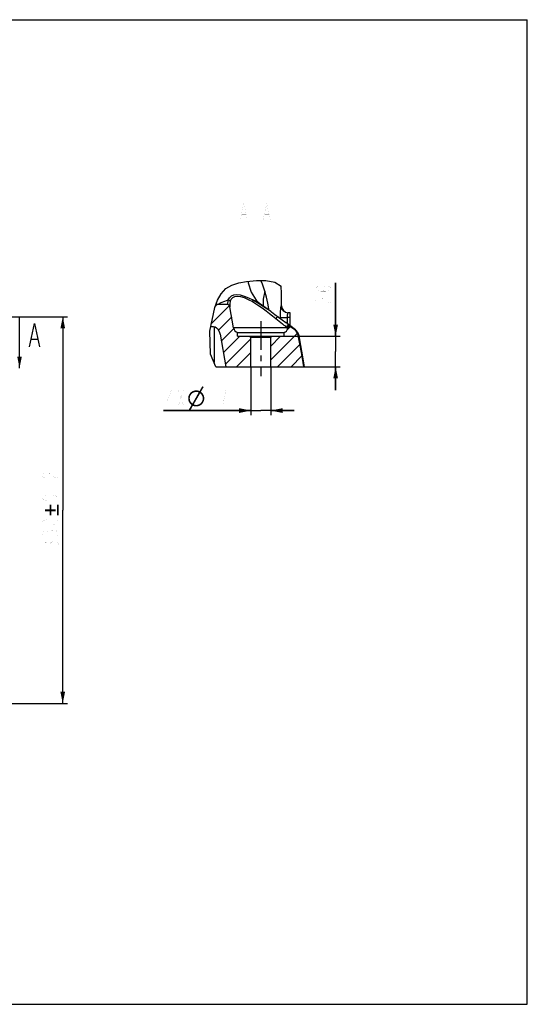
# Model space of a CAD drawing. Header units: millimetres. Extents: x 0 to 1188, y 0 to 840.
# Tile 7 of 7: x 755 to 1188, y 0 to 840. Entities that reach past the tile are written whole.
import ezdxf

# ---------------------------------------------------------------- set-up
doc = ezdxf.new("R2010")
doc.units = ezdxf.units.MM
doc.header["$LTSCALE"] = 65.34
doc.linetypes.add('CENTER', pattern=[0.6, 0.375, -0.075, 0.075, -0.075])
doc.layers.get('0').update_dxf_attribs({"linetype": 'CONTINUOUS'})
for name, color, linetype in [('304103000011_DXF_AXIS', 7, 'CONTINUOUS'), ('304103000011_DXF_DIMENSION', 7, 'CONTINUOUS'), ('304103000011_DXF_FORMAT', 7, 'CONTINUOUS'), ('304103000011_DXF_HATCHING', 7, 'CONTINUOUS'), ('304103000011_DXF_TEXT', 7, 'CONTINUOUS'), ('304103000011DXF_CONTINUOUS_LINE', 7, 'CONTINUOUS')]:
    doc.layers.add(name, color=color, linetype=linetype)
doc.styles.get("Standard").update_dxf_attribs({"font": 'txt', "width": 0.7})
doc.dimstyles.new('DIMSTYLE_1', dxfattribs={"dimtxt": 14, "dimasz": 10, "dimexe": 1, "dimexo": 0, "dimgap": 0.875, "dimtad": 1, "dimdsep": 46, "dimtxsty": 'Standard', "dimblk": '_FILLED', "dimblk1": '_FILLED', "dimblk2": '_FILLED', "dimcen": 0.09, "dimclrt": 5, "dimazin": 2, "dimtol": 1, "dimtp": 0.2, "dimtm": 0.2, "dimtfac": 1, "dimtofl": 0, "dimtmove": 0, "dimatfit": 3, "dimldrblk": '_FILLED', "dimfxl": 0, "dimtolj": 1, "dimarcsym": 0})
doc.dimstyles.new('DIMSTYLE_4', dxfattribs={"dimtxt": 14, "dimasz": 10, "dimexe": 1, "dimexo": 0, "dimgap": 0.875, "dimtad": 1, "dimdsep": 46, "dimtxsty": 'Standard', "dimblk": '_FILLED', "dimblk1": '_FILLED', "dimblk2": '_FILLED', "dimcen": 0.09, "dimclrt": 5, "dimazin": 2, "dimtp": 0.2, "dimtm": 0.2, "dimtfac": 1, "dimtofl": 0, "dimtmove": 0, "dimatfit": 3, "dimldrblk": '_FILLED', "dimfxl": 0, "dimtolj": 1, "dimarcsym": 0})
doc.dimstyles.get("Standard").update_dxf_attribs({"dimtxt": 14, "dimasz": 10, "dimexe": 1, "dimexo": 0, "dimtad": 1, "dimdsep": 46, "dimtxsty": 'Standard', "dimblk": '_FILLED', "dimblk1": '_FILLED', "dimblk2": '_FILLED', "dimcen": 0.09, "dimclrt": 5, "dimazin": 2, "dimtol": 1, "dimtp": 0.01, "dimtm": 0.01, "dimtfac": 1, "dimtofl": 0, "dimtmove": 0, "dimatfit": 3, "dimldrblk": '_FILLED', "dimfxl": 0, "dimtolj": 1, "dimarcsym": 0})

# ---------------------------------------------------------------- blocks, each defined once
blk = doc.blocks.new('_FILLED')
at = {"color": 0, "linetype": 'ByBlock'}
blk.add_solid([(0, 0), (-1, 0.2), (-1, -0.2)], dxfattribs=at)
blk = doc.blocks.new('*D2')
at = {"layer": '304103000011_DXF_DIMENSION', "color": 2, "linetype": 'Continuous'}
for p, q in [((375.48, 586.6), (795.5, 586.6)), ((791.5, 586.6), (791.5, 421.6)), ((791.5, 256.6), (791.5, 421.6)), ((375.48, 256.6), (795.5, 256.6))]:
    blk.add_line(p, q, dxfattribs=at)
at = {"layer": '304103000011_DXF_DIMENSION', "color": 2, "linetype": 'Continuous', "xscale": 10, "yscale": 10, "zscale": 10}
for p, rotation in [((791.5, 586.6), 90), ((791.5, 256.6), 270)]:
    blk.add_blockref('_FILLED', p, dxfattribs=dict(at, rotation=rotation))
blk = doc.blocks.new('*D7')
at = {"layer": '304103000011_DXF_DIMENSION', "color": 2, "linetype": 'Continuous'}
for p, q in [((952.07, 543.91), (952.07, 502.54)), ((969.07, 543.91), (969.07, 502.54)), ((952.07, 506.54), (877.62, 506.54)), ((877.62, 506.54), (960.57, 506.54)), ((989.07, 506.54), (960.57, 506.54)), ((969.07, 506.54), (989.07, 506.54))]:
    blk.add_line(p, q, dxfattribs=at)
at = {"layer": '304103000011_DXF_DIMENSION', "color": 2, "linetype": 'Continuous', "xscale": 10, "yscale": 10, "zscale": 10}
blk.add_blockref('_FILLED', (952.07, 506.54), dxfattribs=at)
at = {"layer": '304103000011_DXF_DIMENSION', "color": 2, "linetype": 'Continuous', "xscale": 10, "yscale": 10, "zscale": 10, "rotation": 180}
blk.add_blockref('_FILLED', (969.07, 506.54), dxfattribs=at)
blk = doc.blocks.new('*D8')
at = {"layer": '304103000011_DXF_DIMENSION', "color": 2, "linetype": 'Continuous'}
for p, q in [((1024.41, 569.91), (1024.41, 615.47)), ((1024.41, 615.47), (1024.41, 556.91)), ((980.57, 569.91), (1028.41, 569.91)), ((1024.41, 523.91), (1024.41, 556.91)), ((969.07, 543.91), (1028.41, 543.91)), ((1024.41, 543.91), (1024.41, 523.91))]:
    blk.add_line(p, q, dxfattribs=at)
at = {"layer": '304103000011_DXF_DIMENSION', "color": 2, "linetype": 'Continuous', "xscale": 10, "yscale": 10, "zscale": 10}
for p, rotation in [((1024.41, 569.91), 270), ((1024.41, 543.91), 90)]:
    blk.add_blockref('_FILLED', p, dxfattribs=dict(at, rotation=rotation))
blk = doc.blocks.new('XSEC_FILLED')
at = {"color": 0, "linetype": 'ByBlock'}
blk.add_solid([(0, 0), (-1, 0.2), (-1, -0.2)], dxfattribs=at)
blk = doc.blocks.new('HATCHING_BL0', base_point=(803.25, 569.9))
at = {"layer": '304103000011_DXF_HATCHING', "linetype": 'Continuous'}
h = blk.add_hatch(dxfattribs=at)
h.set_pattern_fill('A', color=2, scale=8.233715, angle=45, style=0, pattern_type=0)
h.set_pattern_definition([(45, (0, 0), (-5.822115, 5.822115), [])])
edge = h.paths.add_edge_path()
edge.add_spline(control_points=[(937.34, 577.04), (937.45, 576.44), (937.84, 575.36), (939, 573.98), (940, 573.41), (940.57, 573.2)], knot_values=[0, 0, 0, 0, 0.333333, 0.666667, 1, 1, 1, 1], degree=3, periodic=0)
edge.add_line((940.57, 573.2), (940.57, 569.91))
edge.add_line((940.57, 569.91), (951.07, 569.91))
edge.add_line((951.07, 569.91), (952.07, 568.91))
edge.add_line((952.07, 568.91), (952.07, 543.91))
edge.add_line((952.07, 543.91), (930.68, 543.91))
edge.add_line((930.68, 543.91), (925.85, 571.33))
edge.add_spline(control_points=[(925.85, 571.33), (925.79, 571.63), (925.67, 572.22), (925.5, 572.78), (925.41, 573.06)], knot_values=[0, 0, 0, 0, 0.5, 1, 1, 1, 1], degree=3, periodic=0)
edge.add_spline(control_points=[(925.41, 573.06), (925.24, 573.58), (924.82, 574.59), (923.93, 576.01), (922.83, 577.18), (921.54, 578.02), (920.1, 578.47), (919.07, 578.42), (918.54, 578.32)], knot_values=[0, 0, 0, 0, 0.166667, 0.333333, 0.5, 0.666667, 0.833333, 1, 1, 1, 1], degree=3, periodic=0)
edge.add_arc((933.85, 506.98), 72.96, 102.10801, 102.99159)
edge.add_spline(control_points=[(917.45, 578.07), (917.83, 580.53), (918.69, 585.2), (920.36, 591.52), (921.57, 595.28), (922.21, 597.04)], knot_values=[0, 0, 0, 0, 0.333333, 0.666667, 1, 1, 1, 1], degree=3, periodic=0)
edge.add_arc((938.11, 208.5), 388.86, 92.15718, 92.34281)
edge.add_spline(control_points=[(923.47, 597.09), (924.98, 597.14), (927.95, 597.17), (930.82, 597.04), (932.24, 596.93)], knot_values=[0, 0, 0, 0, 0.5, 1, 1, 1, 1], degree=3, periodic=0)
edge.add_spline(control_points=[(932.24, 596.93), (932.45, 596.92), (932.87, 596.81), (933.47, 596.41), (933.96, 595.74), (934.13, 595.21), (934.19, 594.91)], knot_values=[0, 0, 0, 0, 0.25, 0.5, 0.75, 1, 1, 1, 1], degree=3, periodic=0)
edge.add_line((934.19, 594.91), (937.34, 577.04))
edge = h.paths.add_edge_path()
edge.add_spline(control_points=[(980.57, 573.2), (981.05, 573.38), (981.93, 573.85), (983, 574.96), (983.45, 575.83), (983.61, 576.31)], knot_values=[0, 0, 0, 0, 0.333333, 0.666667, 1, 1, 1, 1], degree=3, periodic=0)
edge.add_spline(control_points=[(983.61, 576.31), (983.69, 576.54), (983.91, 576.96), (984.51, 577.46), (985.2, 577.7), (985.94, 577.68), (986.39, 577.49), (986.6, 577.36)], knot_values=[0, 0, 0, 0, 0.2, 0.4, 0.6, 0.8, 1, 1, 1, 1], degree=3, periodic=0)
edge.add_arc((909.77, 459.93), 140.33, 55.52127, 56.80411)
edge.add_spline(control_points=[(989.21, 575.61), (989.49, 575.41), (990.03, 574.99), (990.75, 574.26), (991.37, 573.44), (991.88, 572.55), (992.27, 571.6), (992.45, 570.95), (992.52, 570.61)], knot_values=[0, 0, 0, 0, 0.166667, 0.333333, 0.5, 0.666667, 0.833333, 1, 1, 1, 1], degree=3, periodic=0)
edge.add_arc((390.35, 449.82), 614.17, 8.81242, 11.34274)
edge.add_line((997.27, 543.91), (969.07, 543.91))
edge.add_line((969.07, 543.91), (969.07, 568.91))
edge.add_line((969.07, 568.91), (970.07, 569.91))
edge.add_line((970.07, 569.91), (980.57, 569.91))
edge.add_line((980.57, 569.91), (980.57, 573.2))
at = {"layer": '304103000011_DXF_HATCHING', "color": 7, "linetype": 'Continuous'}
for p, q in [((627.29, 586.6), (639.29, 586.6)), ((742.61, 586.6), (754.61, 586.6)), ((610.99, 569.16), (616.24, 569.16)), ((764.77, 567.51), (770.02, 567.51))]:
    blk.add_line(p, q, dxfattribs=at)
for points in [[(609.24, 562.49), (613.62, 582.49), (617.99, 562.49)], [(763.02, 560.84), (767.4, 580.84), (771.77, 560.84)]]:
    blk.add_lwpolyline(points, dxfattribs=at)
for points in [[(627.29, 542.65), (627.29, 586.6)], [(754.61, 542.65), (754.61, 586.6)]]:
    blk.add_leader(points, dimstyle='Standard', override={"dimtad": 0, "dimldrblk": 'XSEC_FILLED'}, dxfattribs=at)

msp = doc.modelspace()

# ---------------------------------------------------------------- linework, layer by layer
at = {"color": 2, "linetype": 'Continuous'}
for p, q in [((930.637, 610.649), (935.783, 613.583)), ((935.783, 613.583), (941.79, 615.385)), ((941.79, 615.385), (948.22, 616.51)), ((948.22, 616.51), (956.722, 617.463)), ((956.722, 617.463), (964.945, 617.483)), ((964.945, 617.483), (972.64, 616.022)), ((972.64, 616.022), (978.005, 612.665)), ((923.667, 600.738), (926.655, 606.263)), ((926.655, 606.263), (930.637, 610.649)), ((921.357, 594.532), (923.667, 600.738)), ((916.974, 574.404), (921.357, 594.532)), ((917.575, 554.692), (916.974, 574.404)), ((922.194, 543.907), (917.575, 554.692))]:
    msp.add_line(p, q, dxfattribs=at)
at = {"layer": '304103000011_DXF_AXIS', "color": 7, "linetype": 'CENTER'}
msp.add_line((960.568, 582.864), (960.568, 535.781), dxfattribs=at)
at = {"layer": '304103000011_DXF_DIMENSION', "color": 5, "linetype": 'Continuous', "const_width": 0.04}
for points in [[(1016.241, 608.123), (1013.907, 608.736), (1012.741, 610.573), (1013.907, 612.411), (1016.241, 613.023), (1018.574, 612.411), (1019.741, 611.798), (1020.907, 610.573), (1019.741, 609.348), (1018.574, 608.736), (1016.241, 608.123), (1011.574, 608.123), (1009.241, 608.736), (1008.074, 609.348), (1006.907, 610.573), (1008.074, 611.798), (1009.241, 612.411)], [(1009.241, 598.323), (1008.074, 598.936), (1006.907, 600.161), (1006.907, 601.386), (1008.074, 602.611), (1009.241, 603.223), (1011.574, 603.223), (1012.741, 602.611), (1015.074, 600.161)], [(1015.074, 600.161), (1017.407, 598.936), (1020.907, 598.323), (1020.907, 603.223)], [(884.362, 510.041), (884.362, 524.041), (880.074, 513.541), (885.587, 513.541)], [(889.874, 524.041), (894.774, 510.041)], [(889.874, 510.041), (894.774, 524.041)], [(918.637, 524.041), (918.637, 510.041)], [(929.662, 519.374), (930.887, 524.041), (925.987, 524.041)], [(928.437, 510.041), (929.05, 515.874), (929.662, 519.374)], [(776.338, 448.928), (775.172, 449.541), (774.005, 450.766), (774.005, 451.991), (775.172, 453.216), (776.338, 453.828), (778.672, 453.828), (779.838, 453.216)], [(779.838, 453.216), (782.172, 450.766), (784.505, 449.541), (788.005, 448.928), (788.005, 453.828)], [(788.005, 441.578), (788.005, 440.966), (786.838, 440.966), (788.005, 441.578)], [(788.005, 431.778), (786.838, 430.553), (785.672, 429.941), (783.338, 429.328), (778.672, 429.328), (776.338, 429.941), (775.172, 430.553), (774.005, 431.778), (775.172, 433.003), (776.338, 433.616), (778.672, 434.228), (783.338, 434.228), (785.672, 433.616), (786.838, 433.003), (788.005, 431.778)], [(788.005, 411.414), (786.838, 410.189), (785.672, 409.576), (783.338, 408.964), (778.672, 408.964), (776.338, 409.576), (775.172, 410.189), (774.005, 411.414), (775.172, 412.639), (776.338, 413.251), (778.672, 413.864), (783.338, 413.864), (785.672, 413.251), (786.838, 412.639), (788.005, 411.414)], [(775.172, 399.776), (774.005, 401.001), (774.005, 402.226), (775.172, 403.451), (776.338, 404.064), (777.505, 404.064), (778.672, 403.451), (779.838, 402.226), (781.005, 403.451), (783.338, 404.676)], [(783.338, 404.676), (784.505, 404.676)], [(784.505, 404.676), (786.838, 403.451), (788.005, 402.226), (788.005, 401.001), (786.838, 399.776), (785.672, 399.164)], [(779.838, 401.001), (779.838, 402.226)], [(781.005, 393.651), (783.338, 394.876), (784.505, 394.876)], [(784.505, 394.876), (786.838, 393.651), (788.005, 392.426), (788.005, 391.201), (786.838, 389.976), (785.672, 389.364)], [(775.172, 389.976), (774.005, 391.201), (774.005, 392.426), (775.172, 393.651), (776.338, 394.264), (777.505, 394.264), (778.672, 393.651), (779.838, 392.426), (781.005, 393.651)], [(779.838, 391.201), (779.838, 392.426)]]:
    msp.add_lwpolyline(points, dxfattribs=at)
at = {"layer": '304103000011_DXF_DIMENSION', "color": 5, "linetype": 'Continuous'}
for points in [[(901.516, 520.771), (899.473, 520.362), (899.983, 521.077)], [(902.64, 521.691), (899.983, 521.077), (900.597, 521.793)], [(902.64, 521.691), (902.027, 521.282), (899.983, 521.077)], [(899.983, 521.077), (902.027, 521.282), (901.516, 520.771)], [(904.684, 522.406), (903.969, 522.202), (900.597, 521.793)], [(904.684, 522.406), (900.597, 521.793), (901.21, 522.406)], [(903.969, 522.202), (903.356, 521.997), (900.597, 521.793)], [(900.597, 521.793), (903.356, 521.997), (902.64, 521.691)], [(909.385, 522.508), (901.21, 522.406), (901.925, 522.815)], [(904.684, 522.406), (901.21, 522.406), (909.385, 522.508)], [(908.261, 523.223), (901.925, 522.815), (902.743, 523.223)], [(909.385, 522.508), (901.925, 522.815), (908.261, 523.223)], [(908.772, 521.282), (902.129, 512.493), (907.545, 521.997)], [(902.129, 512.493), (908.772, 521.282), (903.254, 511.778)], [(907.545, 523.428), (902.743, 523.223), (903.662, 523.53)], [(902.743, 523.223), (907.545, 523.428), (908.261, 523.223)], [(906.115, 523.734), (906.83, 523.632), (903.662, 523.53)], [(906.115, 523.734), (903.662, 523.53), (904.48, 523.734)], [(903.662, 523.53), (906.83, 523.632), (907.545, 523.428)], [(904.48, 523.734), (905.4, 523.837), (906.115, 523.734)], [(905.4, 522.406), (904.684, 522.406), (909.385, 522.508)], [(906.013, 522.406), (905.4, 522.406), (909.385, 522.508)], [(906.524, 522.304), (906.013, 522.406), (909.385, 522.508)], [(907.035, 522.202), (906.524, 522.304), (909.385, 522.508)], [(907.545, 521.997), (907.035, 522.202), (909.385, 522.508)], [(907.545, 521.997), (909.385, 522.508), (910.1, 521.997)], [(907.545, 521.997), (910.1, 521.997), (908.772, 521.282)], [(911.735, 526.596), (908.261, 523.223), (910.611, 527.311)], [(908.261, 523.223), (911.735, 526.596), (909.385, 522.508)], [(910.1, 521.997), (910.611, 521.384), (908.772, 521.282)], [(909.181, 520.873), (908.772, 521.282), (910.611, 521.384)], [(909.181, 520.873), (910.611, 521.384), (911.122, 520.771)], [(911.122, 520.771), (909.691, 520.464), (909.181, 520.873)], [(900.086, 518.318), (898.553, 517.807), (898.757, 518.727)], [(898.553, 517.807), (900.086, 518.318), (899.983, 517.603)], [(899.983, 517.603), (898.553, 516.888), (898.553, 517.807)], [(898.553, 516.888), (899.983, 517.603), (899.881, 516.888)], [(899.881, 516.888), (899.983, 516.275), (898.553, 516.07)], [(899.881, 516.888), (898.553, 516.07), (898.553, 516.888)], [(898.553, 516.07), (899.983, 516.275), (900.086, 515.559)], [(900.086, 515.559), (898.757, 515.253), (898.553, 516.07)], [(900.29, 519.034), (898.757, 518.727), (899.064, 519.545)], [(898.757, 518.727), (900.29, 519.034), (900.086, 518.318)], [(898.757, 515.253), (900.086, 515.559), (900.29, 514.946)], [(900.29, 514.946), (898.962, 514.435), (898.757, 515.253)], [(898.962, 514.435), (900.29, 514.946), (900.494, 514.435)], [(900.494, 514.435), (899.268, 513.72), (898.962, 514.435)], [(901.108, 520.26), (899.064, 519.545), (899.473, 520.362)], [(901.108, 520.26), (900.699, 519.647), (899.064, 519.545)], [(899.064, 519.545), (900.699, 519.647), (900.29, 519.034)], [(900.494, 514.435), (900.801, 513.822), (899.268, 513.72)], [(899.268, 513.72), (900.801, 513.822), (901.21, 513.311)], [(901.21, 513.311), (899.779, 513.004), (899.268, 513.72)], [(899.473, 520.362), (901.516, 520.771), (901.108, 520.26)], [(899.779, 513.004), (901.21, 513.311), (901.618, 512.902)], [(901.618, 512.902), (900.188, 512.391), (899.779, 513.004)], [(901.618, 512.902), (902.129, 512.493), (900.188, 512.391)], [(900.801, 511.778), (900.188, 512.391), (902.129, 512.493)], [(903.254, 511.778), (900.801, 511.778), (902.129, 512.493)], [(908.159, 512.085), (908.772, 512.493), (910.816, 512.698)], [(908.159, 512.085), (910.816, 512.698), (910.305, 511.983)], [(910.816, 512.698), (908.772, 512.493), (909.283, 513.004)], [(911.327, 513.413), (909.283, 513.004), (909.794, 513.515)], [(909.283, 513.004), (911.327, 513.413), (910.816, 512.698)], [(909.691, 520.464), (911.122, 520.771), (911.531, 520.056)], [(911.531, 520.056), (909.998, 519.953), (909.691, 520.464)], [(909.794, 513.515), (910.202, 514.129), (911.735, 514.231)], [(909.794, 513.515), (911.735, 514.231), (911.327, 513.413)], [(910.305, 519.34), (909.998, 519.953), (911.531, 520.056)], [(911.735, 514.231), (910.202, 514.129), (910.509, 514.742)], [(910.305, 519.34), (911.531, 520.056), (911.837, 519.34)], [(911.837, 519.34), (910.611, 518.829), (910.305, 519.34)], [(912.042, 515.048), (910.509, 514.742), (910.713, 515.457)], [(910.509, 514.742), (912.042, 515.048), (911.735, 514.231)], [(910.611, 518.829), (911.837, 519.34), (912.144, 518.523)], [(912.144, 518.523), (910.816, 518.216), (910.611, 518.829)], [(912.246, 515.968), (910.713, 515.457), (910.918, 516.172)], [(910.713, 515.457), (912.246, 515.968), (912.042, 515.048)], [(910.816, 518.216), (912.144, 518.523), (912.246, 517.705)], [(912.246, 517.705), (910.918, 517.501), (910.816, 518.216)], [(910.918, 516.888), (910.918, 517.501), (912.246, 517.705)], [(910.918, 516.888), (912.246, 517.705), (912.246, 516.888)], [(912.246, 516.888), (910.918, 516.172), (910.918, 516.888)], [(910.918, 516.172), (912.246, 516.888), (912.246, 515.968)], [(902.538, 510.552), (899.064, 507.282), (901.414, 511.267)], [(899.064, 507.282), (902.538, 510.552), (900.29, 506.566)], [(903.254, 511.778), (901.414, 511.267), (900.801, 511.778)], [(903.254, 511.778), (903.764, 511.574), (901.414, 511.267)], [(903.764, 511.574), (904.275, 511.472), (901.414, 511.267)], [(904.275, 511.472), (904.889, 511.369), (901.414, 511.267)], [(905.4, 511.369), (906.115, 511.369), (901.414, 511.267)], [(904.889, 511.369), (905.4, 511.369), (901.414, 511.267)], [(908.874, 510.961), (901.414, 511.267), (906.115, 511.369)], [(901.414, 511.267), (908.874, 510.961), (902.538, 510.552)], [(902.538, 510.552), (908.874, 510.961), (908.056, 510.552)], [(908.056, 510.552), (903.254, 510.347), (902.538, 510.552)], [(903.254, 510.347), (908.056, 510.552), (907.239, 510.245)], [(907.239, 510.245), (903.969, 510.143), (903.254, 510.347)], [(904.684, 510.041), (903.969, 510.143), (907.239, 510.245)], [(905.4, 510.041), (904.684, 510.041), (907.239, 510.245)], [(905.4, 510.041), (907.239, 510.245), (906.319, 510.041)], [(909.589, 511.472), (906.115, 511.369), (906.83, 511.574)], [(906.115, 511.369), (909.589, 511.472), (908.874, 510.961)], [(906.83, 511.574), (907.545, 511.778), (910.305, 511.983)], [(906.83, 511.574), (910.305, 511.983), (909.589, 511.472)], [(910.305, 511.983), (907.545, 511.778), (908.159, 512.085)], [(776.457, 422.343), (780.239, 420.708), (776.457, 420.708)], [(780.239, 420.708), (776.457, 422.343), (780.239, 422.343)], [(780.239, 422.343), (780.239, 426.124), (781.874, 417.029)], [(781.874, 420.708), (781.874, 417.029), (780.239, 426.124)], [(781.874, 422.343), (781.874, 420.708), (780.239, 426.124)], [(781.874, 422.343), (780.239, 426.124), (781.874, 426.124)], [(780.239, 420.708), (780.239, 422.343), (781.874, 417.029)], [(780.239, 420.708), (781.874, 417.029), (780.239, 417.029)], [(781.874, 422.343), (785.552, 420.708), (781.874, 420.708)], [(785.552, 420.708), (781.874, 422.343), (785.552, 422.343)], [(786.472, 426.124), (788.005, 417.029), (786.472, 417.029)], [(788.005, 417.029), (786.472, 426.124), (788.005, 426.124)]]:
    msp.add_solid(points, dxfattribs=at)
at = {"layer": '304103000011_DXF_FORMAT', "color": 7, "linetype": 'Continuous'}
for p, q in [((0, 840), (1188, 840)), ((1188, 0), (1188, 840)), ((0, 0), (1188, 0))]:
    msp.add_line(p, q, dxfattribs=at)
at = {"layer": '304103000011_DXF_TEXT', "color": 5, "linetype": 'Continuous', "const_width": 0.04}
for points in [[(942.951, 669.15), (946.014, 683.15), (949.076, 669.15)], [(962.551, 669.15), (965.614, 683.15), (968.676, 669.15)], [(944.176, 673.816), (947.851, 673.816)], [(953.976, 676.15), (957.651, 676.15)], [(963.776, 673.816), (967.451, 673.816)]]:
    msp.add_lwpolyline(points, dxfattribs=at)
at = {"layer": '304103000011DXF_CONTINUOUS_LINE', "color": 7, "linetype": 'Continuous'}
for p, q in [((923.473, 597.09), (922.291, 597.042)), ((958.931, 598.315), (958.936, 598.31)), ((959.33, 598), (959.325, 598.003)), ((969.196, 591.051), (959.33, 598)), ((937.339, 577.039), (934.189, 594.908)), ((972.645, 588.539), (981.86, 581.7)), ((985.568, 589.907), (983.805, 589.907)), ((985.568, 578.897), (985.568, 589.907)), ((917.787, 578.137), (918.544, 578.319)), ((925.784, 571.689), (930.681, 543.907)), ((940.568, 569.907), (940.568, 573.204)), ((940.568, 573.204), (980.568, 573.204)), ((980.568, 569.907), (980.568, 573.204)), ((993.039, 571.219), (992.172, 573.193)), ((993.201, 570.542), (993.039, 571.219)), ((940.568, 569.907), (980.568, 569.907)), ((952.068, 568.907), (951.068, 569.907)), ((969.068, 568.907), (952.068, 568.907)), ((952.068, 543.907), (952.068, 568.907)), ((969.068, 568.907), (970.068, 569.907)), ((969.068, 543.907), (969.068, 568.907)), ((922.194, 543.907), (997.961, 543.907))]:
    msp.add_line(p, q, dxfattribs=at)
at = {"layer": '304103000011DXF_CONTINUOUS_LINE', "color": 9, "linetype": 'Continuous'}
for p, q in [((953.33, 599.489), (957.844, 596.75)), ((967.927, 589.437), (970.655, 587.284)), ((978.289, 595.823), (977.821, 595.823)), ((976.991, 585.843), (982.944, 585.907)), ((976.991, 585.843), (976.996, 585.316)), ((985.568, 585.907), (982.944, 585.907)), ((982.944, 585.907), (982.989, 580.885)), ((920.596, 578.227), (920.596, 547.638)), ((983.03, 577.039), (937.339, 577.039)), ((990.175, 575.4), (989.561, 575.548))]:
    msp.add_line(p, q, dxfattribs=at)
for points in [[(949.781, 616.685), (949.861, 615.505), (952.319, 607.594), (956.538, 600.854), (958.931, 598.315)], [(964.032, 608.513), (961.882, 614.326), (960.482, 617.472)], [(932.713, 600.884), (933.888, 602.808), (935.551, 604.278), (937.591, 605.18), (940.006, 605.505), (942.915, 605.212), (946.27, 604.264), (949.996, 602.729), (953.757, 600.884)], [(964.032, 608.513), (962.441, 601.635), (962.604, 595.694)], [(967.554, 592.208), (967.436, 593.223), (966.63, 598.244), (965.516, 603.392), (964.032, 608.513)], [(923.473, 597.09), (926.743, 598.686), (929.83, 599.934), (932.713, 600.884)], [(932.713, 600.884), (932.34, 599.545), (932.201, 598.244), (932.238, 596.934)], [(932.713, 600.884), (933.436, 600.614), (934.015, 600.125), (934.362, 599.489)], [(934.362, 599.489), (934.05, 597.941), (934.014, 596.44), (934.189, 594.908)], [(934.362, 599.489), (935.288, 601.437), (936.694, 602.927), (938.481, 603.842), (940.644, 604.172), (943.289, 603.874), (946.373, 602.914), (949.825, 601.358), (953.33, 599.489)], [(953.757, 600.884), (953.748, 600.614), (953.598, 600.125), (953.33, 599.489)], [(953.757, 600.884), (958.678, 598.106), (962.891, 595.427), (966.529, 592.944)], [(959.325, 598.003), (958.248, 598.706), (956.075, 599.899), (953.757, 600.884)], [(957.844, 596.75), (961.709, 594.103), (965.047, 591.648), (967.927, 589.437)], [(977.821, 595.823), (977.631, 595.492), (977.432, 594.52), (977.246, 592.97), (977.098, 590.955), (977.005, 588.522), (976.991, 585.843)], [(977.821, 595.823), (978.3, 593.553), (979.603, 591.635), (981.534, 590.356), (983.805, 589.907)], [(983.403, 589.385), (983.21, 588.764), (983.056, 587.956), (982.959, 586.981), (982.944, 585.907)], [(983.805, 589.907), (983.609, 589.775), (983.403, 589.385)], [(970.655, 587.284), (977.624, 581.669), (979.116, 580.456), (980.309, 579.474), (981.25, 578.684), (981.978, 578.05), (982.533, 577.541)], [(975.784, 586.216), (975.319, 586.351), (974.709, 586.155), (974.073, 585.665), (973.532, 584.975)], [(983.158, 580.723), (984.179, 579.939), (984.969, 579.31), (985.569, 578.807)], [(985.569, 578.807), (984.71, 579.124), (983.774, 578.978), (982.985, 578.405), (982.533, 577.541)], [(982.533, 577.541), (982.715, 577.365), (982.881, 577.197), (983.03, 577.039)], [(986.097, 578.316), (985.21, 578.638), (984.257, 578.491), (983.467, 577.912), (983.03, 577.039)], [(983.61, 576.307), (983.576, 576.515), (983.38, 576.752), (983.03, 577.039)], [(989.561, 575.548), (987.58, 577.186), (985.569, 578.807)], [(985.569, 578.807), (985.763, 578.634), (985.939, 578.471), (986.097, 578.316)], [(986.6, 577.356), (986.599, 577.626), (986.429, 577.938), (986.097, 578.316)], [(989.21, 575.606), (989.393, 575.581), (989.561, 575.548)], [(992.724, 570.609), (992.096, 572.506), (991.019, 574.188), (989.561, 575.548)], [(992.519, 570.61), (992.626, 570.612), (992.724, 570.609)], [(993.2, 570.542), (993.191, 570.552), (992.724, 570.609)]]:
    msp.add_lwpolyline(points, dxfattribs=at)
at = {"layer": '304103000011DXF_CONTINUOUS_LINE', "color": 7, "linetype": 'Continuous'}
for points in [[(932.238, 596.934), (927.923, 597.129), (923.473, 597.09)], [(934.189, 594.908), (933.918, 595.717), (933.448, 596.362), (932.865, 596.77), (932.238, 596.934)], [(959.326, 598.003), (959.168, 598.117), (958.989, 598.263), (958.936, 598.31)], [(969.196, 591.051), (969.669, 590.71), (972.645, 588.539)], [(990.176, 575.399), (985.397, 579.026), (981.86, 581.7)], [(918.544, 578.319), (920.083, 578.379), (921.517, 577.953), (922.8, 577.126), (923.898, 575.971), (924.778, 574.574), (925.414, 573.055)], [(925.414, 573.055), (925.658, 572.216), (925.846, 571.329)], [(986.6, 577.356), (985.93, 577.636), (985.205, 577.656), (984.523, 577.418), (983.957, 576.937), (983.61, 576.307)], [(989.21, 575.606), (987.91, 576.488), (986.6, 577.356)], [(992.519, 570.61), (992.252, 571.596), (991.862, 572.541), (991.353, 573.428), (990.734, 574.243), (990.016, 574.973), (989.21, 575.606)], [(992.173, 573.192), (990.836, 574.841), (990.175, 575.4)], [(997.265, 543.907), (995.774, 553.065), (994.191, 561.966), (992.519, 570.61)], [(997.961, 543.907), (996.527, 552.388), (994.782, 562.167), (993.2, 570.542)]]:
    msp.add_lwpolyline(points, dxfattribs=at)
for centre, radius, start, end in [((-2021.416, 553.729), 3000, 0.803967, 1.125664), ((984.288, 595.907), 6, 180.803967, 265.420491), ((942.263, 577.907), 5, 190, 250.177972), ((978.872, 577.907), 5, 289.822028, 341.337652)]:
    msp.add_arc(centre, radius, start, end, dxfattribs=at)

# ---------------------------------------------------------------- block references
msp.add_blockref('HATCHING_BL0', (803.255, 569.897))

# ---------------------------------------------------------------- dimensions: what is measured, and where the dimension line sits
at = {"layer": '304103000011_DXF_DIMENSION', "color": 2, "linetype": 'Continuous'}
for base, p1, p2, angle, dimstyle, picture, middle in [((1024.407, 569.907), (969.068, 543.907), (980.568, 569.907), 90, 'DIMSTYLE_4', '*D8', (1024.407, 595.873)), ((791.505, 256.596), (375.477, 586.596), (375.477, 256.596), 270, 'DIMSTYLE_1', '*D2', (791.505, 386.914))]:
    dim = msp.add_linear_dim(base=base, p1=p1, p2=p2, angle=angle, dimstyle=dimstyle, dxfattribs=at)
    dim.commit()
    dim.dimension.update_dxf_attribs({"geometry": picture, "text_midpoint": middle, "dimtype": 160})
dim = msp.add_linear_dim(base=(969.068, 506.541), p1=(952.068, 543.907), p2=(969.068, 543.907), text='4X{\\fSymbol_ASME;\\W1.0;?}<>', dimstyle='DIMSTYLE_4', dxfattribs=at)
dim.commit()
dim.dimension.update_dxf_attribs({"geometry": '*D7', "text_midpoint": (877.624, 506.541), "dimtype": 160})

doc.saveas('drawing.dxf')
